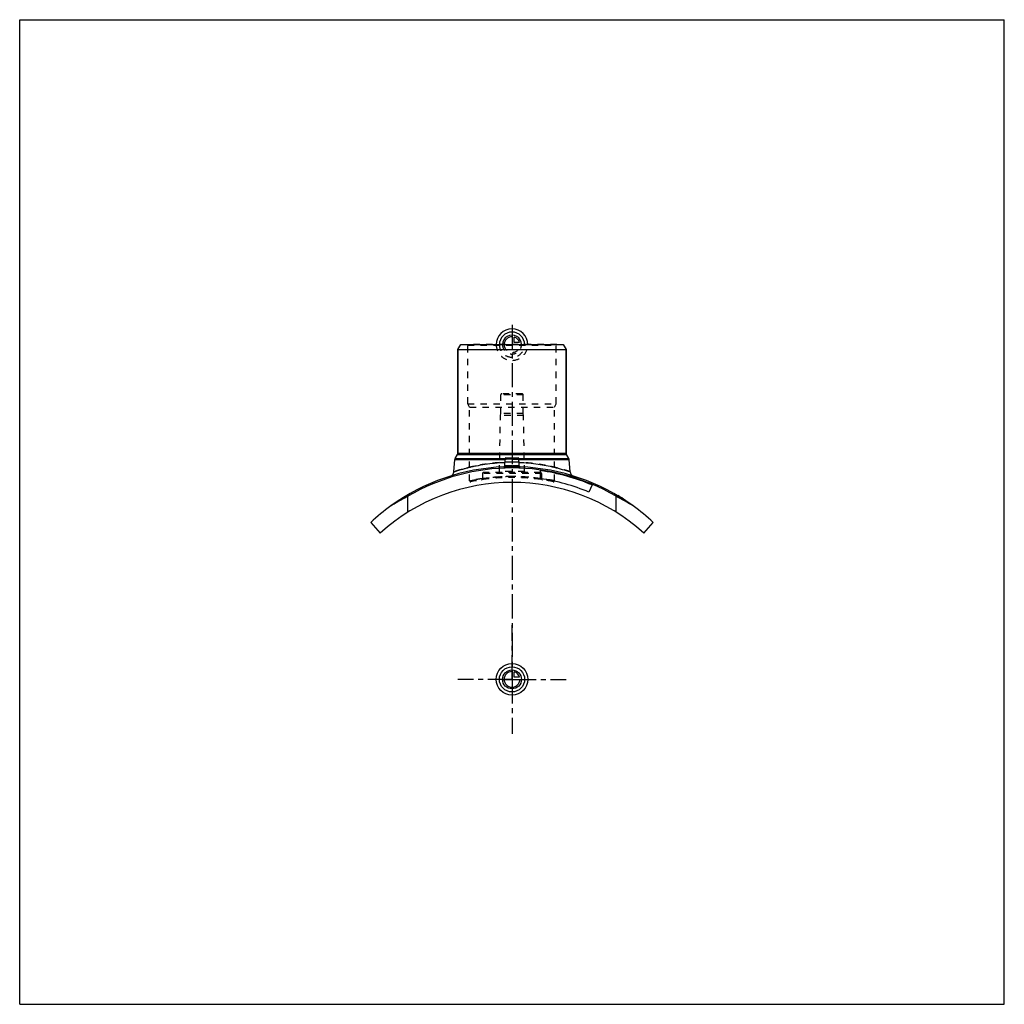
# Model space of a CAD drawing. Header units: millimetres. Extents: x 0 to 1000, y 0 to 1000.
import ezdxf

# ---------------------------------------------------------------- set-up
doc = ezdxf.new("R2010")
doc.units = ezdxf.units.MM
doc.header["$LTSCALE"] = 65.185185
doc.linetypes.add('CENTER', pattern=[0.6, 0.375, -0.075, 0.075, -0.075])
doc.linetypes.add('HIDDEN', pattern=[0.2, 0.1, -0.1])
doc.layers.get('0').update_dxf_attribs({"linetype": 'CONTINUOUS'})
for name, color, linetype in [('ACHSEN_S', 7, 'CONTINUOUS'), ('FASEN', 7, 'CONTINUOUS'), ('KOERPER', 7, 'CONTINUOUS'), ('KONST.EL_MIT_GEO', 7, 'CONTINUOUS'), ('KONSTR_EL', 7, 'CONTINUOUS'), ('KURVEN', 7, 'CONTINUOUS')]:
    doc.layers.add(name, color=color, linetype=linetype)

msp = doc.modelspace()

# ---------------------------------------------------------------- linework, layer by layer
at = {"color": 7, "linetype": 'Continuous'}
for p, q in [((0, 0), (0, 1000)), ((0, 1000), (1000, 1000)), ((1000, 0), (1000, 1000)), ((0, 0), (1000, 0))]:
    msp.add_line(p, q, dxfattribs=at)
at = {"layer": 'ACHSEN_S', "color": 2, "linetype": 'CENTER'}
msp.add_line((500, 690.2), (500, 309.8), dxfattribs=at)
at = {"layer": 'FASEN', "color": 7, "linetype": 'Continuous'}
for p, q in [((445, 665), (447.9, 670)), ((447.9, 670), (552.1, 670)), ((552.1, 670), (555, 665)), ((445, 665), (555, 665))]:
    msp.add_line(p, q, dxfattribs=at)
at = {"layer": 'KOERPER', "color": 7, "linetype": 'Continuous'}
for p, q in [((445, 559.7), (445, 665)), ((555, 559.7), (555, 665)), ((581.3, 527.5), (578.1, 520.1))]:
    msp.add_line(p, q, dxfattribs=at)
at = {"layer": 'KOERPER', "color": 8, "linetype": 'HIDDEN'}
for p, q in [((488.6, 600), (488.6, 619)), ((511.4, 600), (511.4, 619)), ((488.3, 598), (488.6, 600)), ((511.4, 600), (488.6, 600)), ((511.7, 598), (511.4, 600)), ((487.3, 541), (488.3, 598)), ((511.7, 598), (488.3, 598)), ((512.7, 541), (511.7, 598)), ((470, 539), (470, 533.7)), ((530, 539), (530, 533.7))]:
    msp.add_line(p, q, dxfattribs=at)
at = {"layer": 'KOERPER', "color": 2, "linetype": 'CENTER'}
for q in [(500, 385), (445, 330), (555, 330), (500, 274.7)]:
    msp.add_line((500, 330), q, dxfattribs=at)
at = {"layer": 'KONST.EL_MIT_GEO', "color": 8, "linetype": 'HIDDEN'}
for p, q in [((455, 669.5), (454.5, 670)), ((545.5, 670), (454.5, 670)), ((545, 669.5), (545.5, 670)), ((455, 610), (455, 669.5)), ((455, 669.5), (545, 669.5)), ((545, 610), (545, 669.5)), ((510.3, 620), (489.6, 620)), ((457, 606.5), (455, 610)), ((455, 610), (545, 610)), ((511.4, 619), (488.6, 619)), ((543, 606.5), (545, 610)), ((457, 531.7), (457, 606.5)), ((457, 606.5), (543, 606.5)), ((543, 531.7), (543, 606.5)), ((507.1, 553.3), (492.9, 553.3)), ((507, 554.3), (493, 554.3)), ((529, 540), (471, 540)), ((512.7, 541), (487.3, 541)), ((470, 533.9), (469.8, 533.9)), ((530, 539), (470, 539)), ((470, 533.9), (470, 533.9)), ((529.2, 534), (529, 534)), ((529, 534), (529, 534)), ((529, 533.8), (530, 533.7)), ((530.2, 533.9), (530, 533.9)), ((530, 533.9), (530, 533.9)), ((607.9, 516.1), (608.1, 516.4)), ((608.1, 516.4), (608, 516.1)), ((608, 516.1), (608.2, 516.3)), ((608.4, 515.9), (608.5, 516.1)), ((608.7, 515.7), (608.8, 516)), ((608.8, 515.6), (609, 515.9)), ((608.9, 515.6), (609, 515.8)), ((609, 515.5), (609.2, 515.7)), ((609.2, 515.4), (609.4, 515.6)), ((609.2, 515.3), (609.4, 515.6)), ((609.4, 515.2), (609.6, 515.5)), ((609.5, 515.2), (609.7, 515.4)), ((610.3, 514.7), (610.5, 514.9)), ((610.4, 514.6), (610.6, 514.9)), ((610.5, 514.6), (610.6, 514.8)), ((610.8, 514.4), (610.9, 514.7)), ((611.2, 514.1), (611.4, 514.4)), ((611.4, 514), (611.5, 514.3)), ((611.4, 514), (611.6, 514.3)), ((611.9, 513.7), (612.1, 513.9)), ((612.1, 513.6), (612.3, 513.8)), ((612.1, 513.6), (612.3, 513.8)), ((613.3, 512.8), (613.5, 513.1)), ((613.8, 512.5), (613.9, 512.8)), ((613.8, 512.5), (614, 512.7)), ((613.8, 512.5), (614, 512.7)), ((614, 512.4), (614.2, 512.6)), ((614.2, 512.3), (614.3, 512.5)), ((614.5, 512), (614.7, 512.3)), ((614.5, 512), (614.7, 512.3)), ((614.6, 512), (614.8, 512.2))]:
    msp.add_line(p, q, dxfattribs=at)
at = {"layer": 'KONST.EL_MIT_GEO', "color": 7, "linetype": 'Continuous'}
for p, q in [((445, 665), (445, 559.7)), ((555, 665), (555, 559.7)), ((440.9, 540.8), (442, 553.3)), ((442, 553.3), (492.9, 553.3)), ((442.3, 554.3), (444.7, 558.4)), ((442.3, 554.3), (493, 554.3)), ((444.7, 558.4), (555.3, 558.4)), ((445, 559.7), (555, 559.7)), ((492.6, 546.8), (493, 554.1)), ((493, 554.1), (507, 554.1)), ((493.9, 555), (506.1, 555)), ((507, 554.3), (557.7, 554.3)), ((507.4, 546.8), (507, 554.1)), ((507.1, 553.3), (558, 553.3)), ((557.7, 554.3), (555.3, 558.4)), ((559.1, 540.8), (558, 553.3)), ((528.9, 533.9), (528.9, 542)), ((559, 540.8), (559.1, 540.8)), ((607.5, 516.4), (607.7, 516.6)), ((607.7, 516.3), (607.9, 516.5)), ((614.2, 512.2), (614.4, 512.5)), ((615, 511.7), (615.2, 512))]:
    msp.add_line(p, q, dxfattribs=at)
for points in [[(491.8, 545.9), (491.7, 545.8), (491.7, 545.8)], [(492.6, 546.8), (492.6, 546.7), (492.6, 546.7), (492.5, 546.6), (492.5, 546.5), (492.5, 546.5), (492.5, 546.4), (492.5, 546.4), (492.4, 546.3), (492.4, 546.2), (492.3, 546.2), (492.3, 546.1), (492.2, 546.1), (492.2, 546), (492.1, 546), (492.1, 546), (492, 545.9), (491.9, 545.9), (491.9, 545.9), (491.8, 545.9)], [(508.2, 545.9), (508.1, 545.9), (508.1, 545.9), (508, 545.9), (507.9, 546), (507.9, 546), (507.8, 546), (507.8, 546.1), (507.7, 546.1), (507.7, 546.2), (507.6, 546.2), (507.6, 546.3), (507.5, 546.4), (507.5, 546.4), (507.5, 546.5), (507.5, 546.5), (507.5, 546.6), (507.4, 546.7), (507.4, 546.7), (507.4, 546.8)], [(508.3, 545.8), (508.3, 545.8), (508.2, 545.9)]]:
    msp.add_lwpolyline(points, dxfattribs=at)
at = {"layer": 'KONST.EL_MIT_GEO', "color": 8, "linetype": 'HIDDEN'}
for centre, radius, start, end in [((489.6, 619), 1, 90, 180), ((510.3, 619), 1, 0, 90), ((500, 368.1), 182.5, 90, 92.274), ((500, 368), 182.6, 87.7266, 89.9994), ((471, 539), 1, 90, 180), ((486.3, 541), 1, 270, 359), ((500, 336), 210, 87.7104, 92.2896), ((491.6, 546.8), 1, 278.4637, 281.7136), ((491.6, 546.8), 0.992, 355.9787, 356.9869), ((508.4, 546.8), 0.994, 183.0142, 185.1918), ((508.4, 546.8), 1, 258.2864, 261.5307), ((513.7, 541), 1, 181, 270), ((529, 539), 1, 0, 90), ((458, 531.7), 1, 180, 281.7641), ((500, 330), 205, 78.2359, 101.7641), ((469, 533.7), 1, 278.6551, 360), ((500, 320.1), 215.9, 82.2931, 97.9888), ((500, 343), 193, 81.345, 89.9993), ((500, 320.3), 215.7, 82.0094, 82.2281), ((531, 533.7), 1, 180, 261.3449), ((542, 531.7), 1, 258.2359, 360)]:
    msp.add_arc(centre, radius, start, end, dxfattribs=at)
at = {"layer": 'KONST.EL_MIT_GEO', "color": 7, "linetype": 'Continuous'}
for centre, radius, start, end in [((444.4, 553), 2.5, 150, 175), ((442.5, 559.7), 2.5, 330, 360), ((493.9, 554), 1, 90, 177), ((506.1, 554), 1, 3, 90), ((557.5, 559.7), 2.5, 180, 210), ((555.6, 553), 2.5, 5, 30), ((500, 336), 210, 92.2896, 125.8477), ((435.9, 541.2), 5, 287.3516, 355), ((491.6, 546.8), 0.999, 272.2995, 278.4637), ((491.6, 546.8), 1, 278.4582, 281.7031), ((491.6, 546.8), 1, 281.7136, 356.9892), ((508.4, 546.8), 1, 183.0109, 258.2864), ((508.4, 546.8), 1, 258.297, 261.5362), ((508.4, 546.8), 0.999, 261.5307, 267.7005), ((500, 336), 210, 54.1523, 87.7104), ((500, 336), 208, 67, 82), ((564.1, 541.2), 5, 185, 252.6484), ((500, 336), 200, 67, 81.6778), ((500, 336), 210.3, 56.8, 59.2016)]:
    msp.add_arc(centre, radius, start, end, dxfattribs=at)
at = {"layer": 'KONST.EL_MIT_GEO', "color": 8, "linetype": 'HIDDEN'}
for points, knots in [([(500, 550.6), (492.5, 550.6), (481.5, 549.9), (467.6, 547.8), (458.8, 545.9), (451.6, 544.1), (446.6, 542.6), (443.7, 541.7), (442.2, 541.2), (441.3, 540.9), (441, 540.8), (440.9, 540.8)], [0, 0, 0, 0, 0.37595, 0.54682, 0.69807, 0.82415, 0.91965, 0.95433, 0.97955, 0.99486, 1, 1, 1, 1]), ([(559.1, 540.8), (559.1, 540.8), (559.1, 540.8), (559.1, 540.8), (559, 540.8), (558.8, 540.9), (558.7, 540.9), (558.4, 541), (557.9, 541.2), (557.3, 541.4), (556.5, 541.7), (555.6, 542), (554.1, 542.4), (551.9, 543.1), (548.9, 543.9), (545.4, 544.9), (541.5, 545.8), (537.3, 546.7), (530.9, 548), (522.3, 549.3), (511.4, 550.3), (503.8, 550.6), (500, 550.6)], [0, 0, 0, 0, 0.00032, 0.00129, 0.00289, 0.00514, 0.00802, 0.01154, 0.02045, 0.03184, 0.04566, 0.06185, 0.08034, 0.12393, 0.17582, 0.23536, 0.30188, 0.37469, 0.45311, 0.62395, 0.80844, 1, 1, 1, 1]), ([(500, 545.3), (499.5, 545.3), (498.4, 545.3), (496.8, 545.3), (495.4, 545.3), (494.1, 545.4), (493.1, 545.5), (492.4, 545.6), (491.9, 545.6), (491.7, 545.7), (491.6, 545.8), (491.6, 545.8)], [0, 0, 0, 0, 0.19312, 0.37876, 0.54982, 0.69978, 0.82306, 0.91528, 0.97366, 0.99022, 1, 1, 1, 1]), ([(500, 546.9), (499.5, 546.9), (498.6, 546.9), (497.2, 546.9), (495.9, 546.9), (495, 546.9), (494.3, 546.8), (493.8, 546.8), (493.5, 546.8), (493.2, 546.8), (492.9, 546.8), (492.8, 546.8), (492.7, 546.8), (492.7, 546.8), (492.6, 546.8), (492.6, 546.8), (492.6, 546.8), (492.6, 546.8)], [0, 0, 0, 0, 0.19494, 0.38241, 0.55523, 0.70678, 0.77271, 0.83122, 0.88173, 0.92374, 0.95686, 0.96997, 0.98075, 0.98916, 0.99518, 0.99879, 1, 1, 1, 1]), ([(492.6, 546.8), (492.6, 546.8), (492.6, 546.8), (492.6, 546.8), (492.7, 546.8), (492.7, 546.8), (492.8, 546.8), (492.9, 546.8), (493.2, 546.8), (493.5, 546.8), (493.8, 546.8), (494.3, 546.8), (495, 546.9), (495.9, 546.9), (497.2, 546.9), (498.6, 546.9), (499.5, 546.9), (500, 546.9)], [0, 0, 0, 0, 0.00121, 0.00482, 0.01084, 0.01925, 0.03002, 0.04314, 0.07625, 0.11827, 0.16878, 0.22728, 0.29322, 0.44477, 0.61759, 0.80506, 1, 1, 1, 1]), ([(500, 546.2), (499.5, 546.2), (498.6, 546.2), (497.2, 546.2), (495.9, 546.3), (494.8, 546.3), (494, 546.4), (493.5, 546.5), (493.2, 546.5), (492.9, 546.6), (492.7, 546.6), (492.6, 546.7), (492.6, 546.8), (492.6, 546.8)], [0, 0, 0, 0, 0.19288, 0.37835, 0.5493, 0.69919, 0.82239, 0.87254, 0.91448, 0.94793, 0.97281, 0.98951, 1, 1, 1, 1]), ([(507.4, 546.8), (507.4, 546.8), (507.4, 546.8), (507.4, 546.8), (507.3, 546.8), (507.3, 546.8), (507.2, 546.8), (507.1, 546.8), (506.8, 546.8), (506.5, 546.8), (506.2, 546.8), (505.7, 546.8), (505, 546.9), (504.1, 546.9), (502.8, 546.9), (501.4, 546.9), (500.5, 546.9), (500, 546.9)], [0, 0, 0, 0, 0.00121, 0.00482, 0.01084, 0.01925, 0.03002, 0.04314, 0.07625, 0.11827, 0.16878, 0.22728, 0.29322, 0.44477, 0.61759, 0.80506, 1, 1, 1, 1]), ([(500, 546.9), (500.5, 546.9), (501.4, 546.9), (502.8, 546.9), (504.1, 546.9), (505, 546.9), (505.7, 546.8), (506.2, 546.8), (506.5, 546.8), (506.8, 546.8), (507.1, 546.8), (507.2, 546.8), (507.3, 546.8), (507.3, 546.8), (507.4, 546.8), (507.4, 546.8), (507.4, 546.8), (507.4, 546.8)], [0, 0, 0, 0, 0.19494, 0.38241, 0.55523, 0.70678, 0.77271, 0.83122, 0.88173, 0.92374, 0.95686, 0.96997, 0.98075, 0.98916, 0.99518, 0.99879, 1, 1, 1, 1]), ([(507.4, 546.8), (507.4, 546.8), (507.4, 546.7), (507.3, 546.6), (507.1, 546.6), (506.8, 546.5), (506.5, 546.5), (506, 546.4), (505.2, 546.3), (504.1, 546.3), (502.8, 546.2), (501.4, 546.2), (500.5, 546.2), (500, 546.2)], [0, 0, 0, 0, 0.01049, 0.02719, 0.05207, 0.08552, 0.12746, 0.17761, 0.30081, 0.4507, 0.62165, 0.80712, 1, 1, 1, 1]), ([(457, 531.7), (457, 531.7), (457, 531.7), (457.1, 531.7), (457.1, 531.7), (457.2, 531.7), (457.3, 531.7), (457.5, 531.8), (457.9, 531.8), (458.3, 531.9), (458.9, 532), (459.6, 532.2), (460.3, 532.3), (461.2, 532.5), (462.5, 532.7), (464.4, 533), (466.9, 533.4), (469.7, 533.9), (472.8, 534.3), (476.2, 534.7), (479.8, 535.1), (484.9, 535.5), (491.7, 535.9), (500, 536.1), (508.3, 535.9), (515.1, 535.5), (520.2, 535.1), (523.8, 534.7), (527.2, 534.3), (530.3, 533.9), (533.1, 533.4), (535.6, 533), (537.5, 532.7), (538.8, 532.5), (539.7, 532.3), (540.4, 532.2), (541.1, 532), (541.7, 531.9), (542.1, 531.8), (542.5, 531.8), (542.7, 531.7), (542.8, 531.7), (542.9, 531.7), (542.9, 531.7), (543, 531.7), (543, 531.7), (543, 531.7)], [0, 0, 0, 0, 0.00015, 0.00061, 0.00138, 0.00245, 0.00383, 0.00551, 0.00978, 0.01524, 0.02189, 0.0297, 0.03864, 0.0487, 0.05984, 0.08526, 0.11462, 0.14764, 0.18399, 0.22332, 0.26528, 0.30947, 0.40287, 0.5, 0.59713, 0.69053, 0.73472, 0.77668, 0.81601, 0.85236, 0.88538, 0.91474, 0.94016, 0.9513, 0.96136, 0.9703, 0.97811, 0.98476, 0.99022, 0.99449, 0.99617, 0.99755, 0.99862, 0.99939, 0.99985, 1, 1, 1, 1]), ([(469.8, 533.9), (468.9, 533.7), (467, 533.5), (464.5, 533.1), (462.6, 532.7), (461.2, 532.5), (460.4, 532.3), (459.6, 532.2), (458.9, 532.1), (458.4, 531.9), (457.9, 531.9), (457.6, 531.8), (457.3, 531.7), (457.2, 531.7), (457.1, 531.7), (457.1, 531.7), (457, 531.7), (457, 531.7), (457, 531.7)], [0, 0, 0, 0, 0.22344, 0.42226, 0.59441, 0.6699, 0.73805, 0.79868, 0.85159, 0.89664, 0.9337, 0.96263, 0.97403, 0.98337, 0.99064, 0.99584, 0.99896, 1, 1, 1, 1]), ([(500, 536), (498, 536), (494.2, 535.9), (488.7, 535.7), (484.3, 535.4), (481, 535.1), (478.9, 534.8), (476.9, 534.6), (475.1, 534.4), (473.6, 534.2), (472.5, 534), (471.8, 533.9), (471.3, 533.9), (470.9, 533.8), (470.6, 533.7), (470.3, 533.7), (470.2, 533.7), (470.1, 533.7), (470, 533.7), (470, 533.7), (470, 533.7)], [0, 0, 0, 0, 0.19459, 0.3817, 0.55423, 0.63296, 0.70566, 0.77165, 0.83027, 0.88095, 0.92318, 0.94098, 0.95651, 0.96972, 0.98058, 0.98906, 0.99513, 0.99726, 0.99878, 1, 1, 1, 1]), ([(470, 533.7), (470.2, 533.7), (471, 533.8), (472.6, 534.1), (475.4, 534.4), (480.8, 535.1), (489.1, 535.8), (496.2, 536), (500, 536)], [0, 0, 0, 0, 0.01942, 0.07683, 0.16974, 0.29436, 0.61831, 1, 1, 1, 1]), ([(530, 533.7), (529.8, 533.7), (529, 533.8), (527.4, 534.1), (524.6, 534.4), (519.2, 535.1), (510.9, 535.8), (503.8, 536), (500, 536)], [0, 0, 0, 0, 0.01942, 0.07683, 0.16974, 0.29436, 0.61831, 1, 1, 1, 1]), ([(543, 531.7), (543, 531.7), (543, 531.7), (542.9, 531.7), (542.9, 531.7), (542.8, 531.7), (542.7, 531.7), (542.4, 531.8), (542.1, 531.9), (541.6, 531.9), (541.1, 532.1), (540.4, 532.2), (539.6, 532.3), (538.8, 532.5), (537.4, 532.7), (535.5, 533.1), (533, 533.5), (531.1, 533.7), (530.2, 533.9)], [0, 0, 0, 0, 0.00104, 0.00416, 0.00936, 0.01663, 0.02597, 0.03737, 0.0663, 0.10336, 0.14841, 0.20132, 0.26195, 0.3301, 0.40559, 0.57774, 0.77656, 1, 1, 1, 1])]:
    msp.add_open_spline(points, degree=3, knots=knots, dxfattribs=at)
at = {"layer": 'KONST.EL_MIT_GEO', "color": 7, "linetype": 'Continuous'}
for points, knots in [([(440.9, 540.8), (440.9, 540.8), (440.9, 540.8), (440.9, 540.8), (441, 540.8), (441.1, 540.9), (441.3, 540.9), (441.5, 541), (441.9, 541.1), (442.4, 541.3), (443.1, 541.5), (443.9, 541.8), (445.2, 542.2), (447.1, 542.8), (449.6, 543.5), (452.6, 544.3), (456, 545.2), (459.7, 546.1), (465.2, 547.3), (472.8, 548.6), (482.5, 549.8), (489.3, 550.3), (492.8, 550.4)], [0, 0, 0, 0, 0.00031, 0.00124, 0.00279, 0.00496, 0.00775, 0.01115, 0.01977, 0.0308, 0.0442, 0.0599, 0.07787, 0.12034, 0.17106, 0.22947, 0.29497, 0.36696, 0.44484, 0.61579, 0.8027, 1, 1, 1, 1]), ([(507.2, 550.4), (513.7, 550.2), (525.7, 549), (543, 545.7), (553.7, 542.6), (559, 540.8)], [0, 0, 0, 0, 0.36813, 0.6804, 1, 1, 1, 1]), ([(491.6, 545.8), (491.6, 545.8), (491.6, 545.8), (491.7, 545.8), (491.7, 545.7)], [0, 0, 0, 0, 0.19826, 1, 1, 1, 1]), ([(491.7, 545.7), (491.7, 545.7), (491.8, 545.7), (492.1, 545.6), (492.7, 545.5), (493.5, 545.4), (494.5, 545.4), (495.7, 545.3), (497.6, 545.3), (499, 545.3), (500, 545.3)], [0, 0, 0, 0, 0.01761, 0.04245, 0.11402, 0.21348, 0.33801, 0.48382, 0.64629, 1, 1, 1, 1]), ([(492.6, 546.8), (492.6, 546.8), (492.6, 546.7), (492.7, 546.6), (492.9, 546.6), (493.2, 546.5), (493.5, 546.5), (494, 546.4), (494.8, 546.3), (495.9, 546.3), (497.2, 546.2), (498.6, 546.2), (499.5, 546.2), (500, 546.2)], [0, 0, 0, 0, 0.01049, 0.02719, 0.05207, 0.08552, 0.12746, 0.17761, 0.30081, 0.4507, 0.62165, 0.80712, 1, 1, 1, 1]), ([(500, 546.2), (500.5, 546.2), (501.4, 546.2), (502.8, 546.2), (504.1, 546.3), (505.2, 546.3), (506, 546.4), (506.5, 546.5), (506.8, 546.5), (507.1, 546.6), (507.3, 546.6), (507.4, 546.7), (507.4, 546.8), (507.4, 546.8)], [0, 0, 0, 0, 0.19288, 0.37835, 0.5493, 0.69919, 0.82239, 0.87254, 0.91448, 0.94793, 0.97281, 0.98951, 1, 1, 1, 1]), ([(500, 545.3), (500.5, 545.3), (501.6, 545.3), (503.1, 545.3), (504.5, 545.3), (505.8, 545.4), (506.8, 545.5), (507.5, 545.5), (507.9, 545.6), (508.2, 545.7), (508.3, 545.7), (508.4, 545.8), (508.4, 545.8)], [0, 0, 0, 0, 0.18972, 0.37239, 0.5413, 0.69027, 0.81397, 0.90815, 0.94322, 0.97003, 0.98865, 1, 1, 1, 1])]:
    msp.add_open_spline(points, degree=3, knots=knots, dxfattribs=at)
at = {"layer": 'KONST.EL_MIT_GEO', "color": 8, "linetype": 'HIDDEN'}
msp.add_open_spline([(508.4, 545.8), (508.4, 545.8), (508.4, 545.8), (508.4, 545.8)], degree=3, dxfattribs=at)
at = {"layer": 'KONST.EL_MIT_GEO', "color": 7, "linetype": 'Continuous'}
msp.add_open_spline([(508.4, 545.8), (508.4, 545.8), (508.4, 545.8), (508.4, 545.8)], degree=3, dxfattribs=at)
at = {"layer": 'KONSTR_EL', "color": 7, "linetype": 'Continuous'}
for p, q in [((394.3, 499.8), (394.3, 516)), ((605.7, 499.8), (605.7, 516)), ((356.5, 489.3), (366.1, 478.6)), ((633.9, 478.6), (643.5, 489.3))]:
    msp.add_line(p, q, dxfattribs=at)
for centre, radius, start, end in [((500, 336), 208.7, 59.5808, 120.4192), ((500, 330), 200, 47.9904, 132.0096), ((507.6, 294.3), 248.9, 117.0633, 121.6383), ((493.4, 296.1), 246.8, 58.3425, 62.956), ((500, 336), 210, 125.8477, 133.1053), ((500, 336), 210, 46.8947, 54.1523)]:
    msp.add_arc(centre, radius, start, end, dxfattribs=at)
at = {"layer": 'KONSTR_EL', "color": 8, "linetype": 'HIDDEN'}
for centre, radius, start, end in [((506.6, 296.1), 246.8, 117.044, 121.6575), ((492.4, 294.3), 248.9, 58.3617, 62.9367)]:
    msp.add_arc(centre, radius, start, end, dxfattribs=at)
at = {"layer": 'KURVEN', "color": 8, "linetype": 'HIDDEN'}
msp.add_line((490.4, 670), (508, 670), dxfattribs=at)
at = {"layer": 'KURVEN', "color": 40, "linetype": 'Continuous'}
for p, q in [((500, 679.6), (500, 670)), ((502.2, 672.2), (502.2, 677.7)), ((507.7, 672.2), (502.2, 672.2)), ((490.4, 330), (508, 330)), ((500, 339.6), (500, 330)), ((502.2, 332.2), (502.2, 337.7)), ((507.7, 332.2), (502.2, 332.2))]:
    msp.add_line(p, q, dxfattribs=at)
for radius in [16, 12.8, 9.6]:
    msp.add_circle((500, 330), radius, dxfattribs=at)
for centre, radius, start, end in [((500, 670), 16, 0, 180), ((500, 670), 12.8, 0, 180), ((500, 670), 9.6, 0, 180.0001), ((500, 670), 8, 90, 180.0001), ((500, 670), 8, 15.962, 74.038), ((500, 330), 8, 90, 360), ((500, 330), 8, 15.962, 74.038)]:
    msp.add_arc(centre, radius, start, end, dxfattribs=at)
at = {"layer": 'KURVEN', "color": 8, "linetype": 'HIDDEN'}
for radius, start in [(16, 180), (12.8, 180), (9.6, 180.0001), (8, 180.0001)]:
    msp.add_arc((500, 670), radius, start, 360, dxfattribs=at)

doc.saveas('drawing.dxf')
